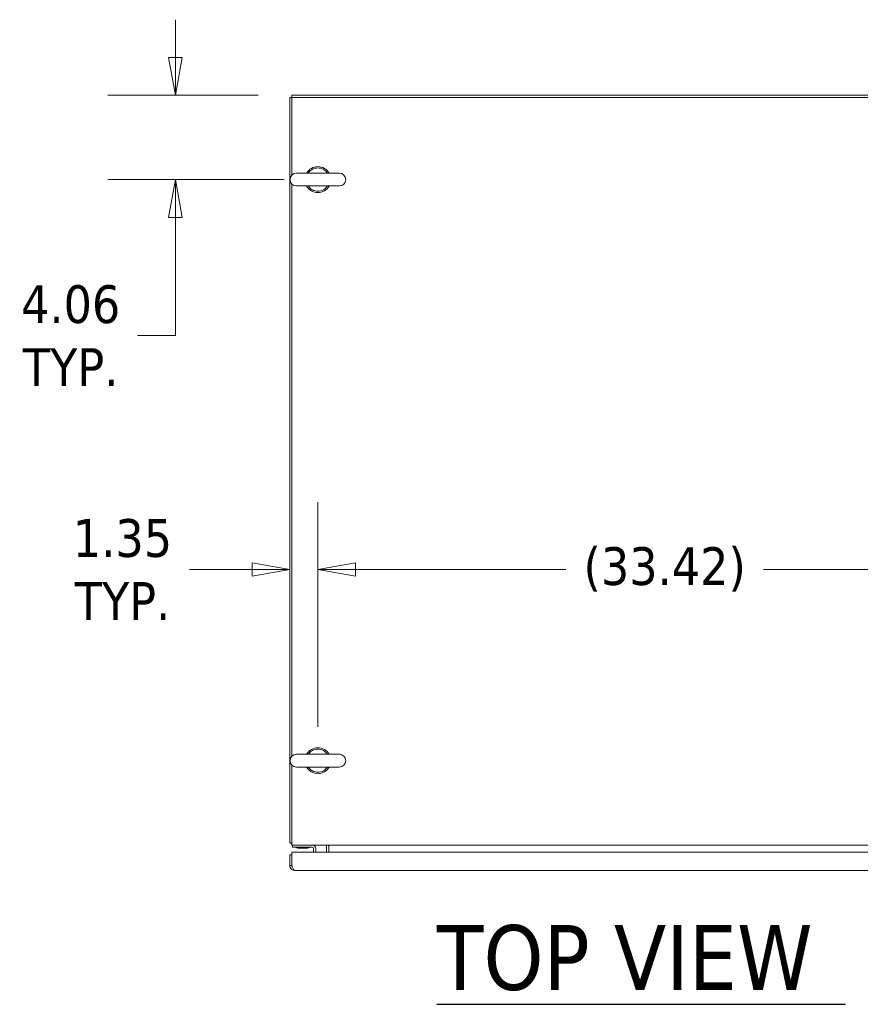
# Model space of a CAD drawing. Header units: inches. Extents: x 16 to 427, y 4 to 276.
# Tile 50 of 111: x 152 to 193, y 228 to 276. Entities that reach past the tile are written whole.
import ezdxf

# ---------------------------------------------------------------- set-up
doc = ezdxf.new("R2010")
doc.units = ezdxf.units.IN
doc.header["$LTSCALE"] = 26
doc.header["$MEASUREMENT"] = 0
doc.layers.get('0').update_dxf_attribs({"lineweight": 0})
for name, color, linetype, lineweight in [('Dimension (ANSI)', 7, 'Continuous', 5), ('Symbol (ANSI)', 7, 'Continuous', 5), ('Visible (ANSI)', 7, 'Continuous', 5)]:
    doc.layers.add(name, color=color, linetype=linetype, lineweight=lineweight)
doc.styles.add('ROMANS', font='tahoma.ttf')
doc.styles.add('Text Style168', font='tahoma.ttf')
doc.dimstyles.new('Default (ANSI)', dxfattribs={"dimscale": 26, "dimtxt": 0.07, "dimasz": 0.07, "dimexe": 0.125, "dimexo": 0.0625, "dimgap": 0.031496, "dimtad": 0, "dimtih": 1, "dimtoh": 1, "dimrnd": 1e-08, "dimzin": 0, "dimdsep": 46, "dimtxsty": 'ROMANS', "dimblk": 'Filled-1', "dimcen": 0.09, "dimdle": 0.393701, "dimclrd": 256, "dimclre": 256, "dimclrt": 256, "dimadec": 0, "dimazin": 0, "dimtfac": 0.928571, "dimtofl": 0, "dimtmove": 0, "dimatfit": 3, "dimfxl": 1, "dimtolj": 1, "dimtzin": 0, "dimlwd": -1, "dimlwe": -1, "dimarcsym": 0})

# ---------------------------------------------------------------- blocks, each defined once
blk = doc.blocks.new('Filled-1')
at = {"color": 0}
for p, q in [((0, 0), (-1, 0.179)), ((-1, 0.179), (-1, -0.179)), ((-1, 0), (0, 0)), ((-1, -0.179), (0, 0))]:
    blk.add_line(p, q, dxfattribs=at)
at = {"color": 0, "flags": 128}
blk.add_lwpolyline([(-1, -0.179), (0, 0), (-1, 0.179), (-1, -0.179)], dxfattribs=at)
at = {"color": 0}
blk.add_solid([(-1, -0.179), (0, 0), (-1, 0.179), (-1, -0.179)], dxfattribs=at)
blk = doc.blocks.new('*D7')
at = {"layer": 'Defpoints', "color": 0, "transparency": 16777216}
for p in [(159.618, 271.909), (165.233, 271.909), (166.483, 267.846)]:
    blk.add_point(p, dxfattribs=at)
at = {"layer": 'Dimension (ANSI)', "transparency": 16777216}
for p, q in [((159.618, 273.729), (159.618, 275.549)), ((163.608, 271.909), (156.368, 271.909)), ((164.858, 267.846), (156.368, 267.846)), ((159.618, 266.026), (159.618, 264.206)), ((159.618, 260.328), (159.618, 264.206)), ((157.798, 260.328), (159.618, 260.328))]:
    blk.add_line(p, q, dxfattribs=at)
at = {"layer": 'Dimension (ANSI)', "transparency": 16777216, "xscale": 1.820000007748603, "yscale": 1.820000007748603, "zscale": 1.820000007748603}
for p, rotation in [((159.618, 271.909), 270), ((159.618, 267.846), 90)]:
    blk.add_blockref('Filled-1', p, dxfattribs=dict(at, rotation=rotation))
at = {"layer": 'Dimension (ANSI)', "transparency": 16777216, "insert": (154.574, 260.328), "char_height": 1.82, "attachment_point": 5, "style": 'ROMANS'}
blk.add_mtext('\\A1;4.06\\PTYP.', dxfattribs=at)
blk = doc.blocks.new('*D8')
at = {"layer": 'Defpoints', "color": 0, "transparency": 16777216}
for p in [(166.483, 249.059), (166.483, 239.846), (165.131, 235.886)]:
    blk.add_point(p, dxfattribs=at)
at = {"layer": 'Dimension (ANSI)', "transparency": 16777216}
for p, q in [((166.483, 241.471), (166.483, 252.309)), ((163.311, 249.059), (160.295, 249.059)), ((168.303, 249.059), (170.123, 249.059))]:
    blk.add_line(p, q, dxfattribs=at)
at = {"layer": 'Dimension (ANSI)', "transparency": 16777216, "xscale": 1.820000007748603, "yscale": 1.820000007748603, "zscale": 1.820000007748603}
blk.add_blockref('Filled-1', (165.131, 249.059), dxfattribs=at)
at = {"layer": 'Dimension (ANSI)', "transparency": 16777216, "xscale": 1.820000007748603, "yscale": 1.820000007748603, "zscale": 1.820000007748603, "rotation": 180}
blk.add_blockref('Filled-1', (166.483, 249.059), dxfattribs=at)
at = {"layer": 'Dimension (ANSI)', "transparency": 16777216, "insert": (157.072, 249.059), "char_height": 1.82, "attachment_point": 5, "style": 'ROMANS'}
blk.add_mtext('\\A1;1.35\\PTYP.', dxfattribs=at)
blk = doc.blocks.new('*D9')
at = {"layer": 'Defpoints', "color": 0, "transparency": 16777216}
for p in [(199.904, 249.059), (166.483, 239.846), (199.904, 239.846)]:
    blk.add_point(p, dxfattribs=at)
at = {"layer": 'Dimension (ANSI)', "transparency": 16777216}
for p, q in [((166.483, 241.471), (166.483, 252.309)), ((199.904, 241.471), (199.904, 252.309)), ((168.303, 249.059), (178.436, 249.059)), ((198.084, 249.059), (187.951, 249.059))]:
    blk.add_line(p, q, dxfattribs=at)
at = {"layer": 'Dimension (ANSI)', "transparency": 16777216, "xscale": 1.820000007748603, "yscale": 1.820000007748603, "zscale": 1.820000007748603, "rotation": 180}
blk.add_blockref('Filled-1', (166.483, 249.059), dxfattribs=at)
at = {"layer": 'Dimension (ANSI)', "transparency": 16777216, "xscale": 1.820000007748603, "yscale": 1.820000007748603, "zscale": 1.820000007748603}
blk.add_blockref('Filled-1', (199.904, 249.059), dxfattribs=at)
at = {"layer": 'Dimension (ANSI)', "transparency": 16777216, "insert": (183.193, 249.059), "char_height": 1.82, "attachment_point": 5, "style": 'ROMANS'}
blk.add_mtext('\\A1;(33.42)', dxfattribs=at)

msp = doc.modelspace()

# ---------------------------------------------------------------- linework, layer by layer
at = {"layer": 'Symbol (ANSI)', "lineweight": 30}
msp.add_line((172.2169, 228.1088), (191.9028, 228.1088), dxfattribs=at)
at = {"layer": 'Visible (ANSI)'}
for p, q in [((165.233, 271.9088), (165.233, 271.8068)), ((165.233, 271.9088), (201.154, 271.9088)), ((165.131, 271.8068), (165.131, 235.8858)), ((165.233, 271.8068), (165.131, 271.8068)), ((165.233, 268.0647), (165.233, 271.8068)), ((165.233, 271.8068), (201.154, 271.8068)), ((167.513, 268.1563), (165.453, 268.1563)), ((165.233, 240.0647), (165.233, 267.6279)), ((165.453, 267.5363), (167.513, 267.5363)), ((167.513, 240.1563), (165.453, 240.1563)), ((165.233, 236.0264), (165.233, 239.6279)), ((165.453, 239.5363), (167.513, 239.5363)), ((165.233, 235.8858), (165.131, 235.8858)), ((165.233, 236.0264), (165.233, 235.7838)), ((201.154, 235.7838), (165.233, 235.7838)), ((165.256, 235.7838), (165.256, 235.6798)), ((167.006, 235.6901), (167.006, 235.7838)), ((165.231, 235.3116), (165.129, 235.3116)), ((165.129, 235.3116), (165.129, 234.8042)), ((165.231, 234.8042), (165.231, 235.3116)), ((165.2317, 234.8042), (165.2317, 235.4366)), ((165.2317, 235.4366), (200.4638, 235.4366)), ((165.381, 235.6798), (165.256, 235.6798)), ((165.381, 235.6798), (166.2145, 235.6798)), ((165.5207, 235.6277), (165.9913, 235.6277)), ((166.277, 235.4366), (166.277, 235.6173)), ((166.381, 235.4366), (166.381, 235.6173)), ((166.904, 235.6901), (166.904, 235.4366)), ((167.006, 235.4366), (167.006, 235.6901)), ((165.231, 234.8042), (165.129, 234.8042)), ((200.3238, 234.5616), (165.3716, 234.5616))]:
    msp.add_line(p, q, dxfattribs=at)
for centre, radius, start, end in [((165.453, 267.8463), 0.31, 90, 270), ((166.483, 267.8463), 0.625, 29.73571, 150.26429), ((166.483, 267.8463), 0.56, 33.61237, 146.38763), ((167.513, 267.8463), 0.31, 270, 90), ((166.483, 267.8463), 0.625, 209.73571, 330.26429), ((166.483, 267.8463), 0.56, 213.61237, 326.38763), ((165.453, 239.8463), 0.31, 90, 270), ((166.483, 239.8463), 0.625, 29.73571, 150.26429), ((166.483, 239.8463), 0.56, 33.61237, 146.38763), ((167.513, 239.8463), 0.31, 270, 90), ((166.483, 239.8463), 0.625, 209.73571, 330.26429), ((166.483, 239.8463), 0.56, 213.61237, 326.38763), ((165.3736, 236.0264), 0.2426, 215.42228, 234.57772), ((166.2145, 235.6173), 0.1665, 0, 90), ((166.8102, 235.6901), 0.0937, 0, 90), ((166.8102, 235.6901), 0.1958, 0, 28.61536), ((165.4152, 235.6486), 0.0312, 39.74619, 90), ((165.5267, 235.7413), 0.1138, 219.74619, 265.81901), ((165.5207, 235.659), 0.0312, 265.81901, 270), ((165.9913, 235.659), 0.0312, 270, 274.18099), ((165.9853, 235.7413), 0.1138, 274.18099, 320.25381), ((166.0968, 235.6486), 0.0312, 90, 140.25381), ((166.2145, 235.6173), 0.0625, 0, 90)]:
    msp.add_arc(centre, radius, start, end, dxfattribs=at)
for points, knots in [([(165.129, 234.8042), (165.129, 234.7323), (165.1628, 234.6612), (165.2186, 234.6159), (165.2615, 234.5811), (165.3164, 234.5616), (165.3716, 234.5616)], [0, 0, 0, 0, 0.8887074, 0.8887074, 0.8887074, 1.5707963, 1.5707963, 1.5707963, 1.5707963]), ([(165.2673, 234.7101), (165.2615, 234.7164), (165.2563, 234.7232), (165.2519, 234.7304), (165.2383, 234.7525), (165.231, 234.7783), (165.231, 234.8042)], [0.83656317, 0.83656317, 0.83656317, 0.83656317, 1.01853754, 1.01853754, 1.01853754, 1.57079633, 1.57079633, 1.57079633, 1.57079633]), ([(165.3716, 234.5616), (165.3452, 234.5616), (165.3188, 234.5954), (165.2924, 234.6512), (165.2722, 234.6941), (165.2519, 234.749), (165.2317, 234.8042)], [0, 0, 0, 0, 0.8887074, 0.8887074, 0.8887074, 1.5707963, 1.5707963, 1.5707963, 1.5707963])]:
    msp.add_open_spline(points, degree=3, knots=knots, dxfattribs=at)

# ---------------------------------------------------------------- texts
at = {"layer": 'Symbol (ANSI)', "insert": (172.2144, 228.7451), "char_height": 3.12, "attachment_point": 7, "style": 'Text Style168'}
msp.add_mtext('TOP VIEW', dxfattribs=at)

# ---------------------------------------------------------------- dimensions: what is measured, and where the dimension line sits
at = {"layer": 'Dimension (ANSI)'}
for base, p1, p2, angle, text, override, picture, middle in [((159.6175, 271.9088), (166.483, 267.8463), (165.233, 271.9088), 90, '<>\\PTYP.', {"dimgap": 0.031496, "dimdec": 2, "dimtol": 0, "dimlim": 0, "dimtp": 0, "dimtm": 0, "dimtdec": 2, "dimtmove": 1, "dimatfit": 1}, '*D7', (159.4509, 260.3277)), ((166.483, 249.0593), (165.131, 235.8858), (166.483, 239.8463), 180, '<>\\PTYP.', {"dimgap": 0.031496, "dimtih": 0, "dimtoh": 0, "dimdec": 2, "dimse1": 1, "dimtol": 0, "dimlim": 0, "dimtp": 0, "dimtm": 0, "dimtdec": 2, "dimatfit": 1}, '*D8', (157.0723, 249.0593)), ((199.904, 249.0593), (166.483, 239.8463), (199.904, 239.8463), 180, '(<>)', {"dimgap": 0.031496, "dimtih": 0, "dimtoh": 0, "dimdec": 2, "dimtol": 0, "dimlim": 0, "dimtp": 0, "dimtm": 0, "dimtdec": 2, "dimatfit": 1}, '*D9', (183.1935, 249.0593))]:
    dim = msp.add_linear_dim(base=base, p1=p1, p2=p2, angle=angle, text=text, dimstyle='Default (ANSI)', override=override, dxfattribs=at)
    dim.commit()
    dim.dimension.update_dxf_attribs({"geometry": picture, "text_midpoint": middle, "dimtype": 160})

doc.saveas('drawing.dxf')
